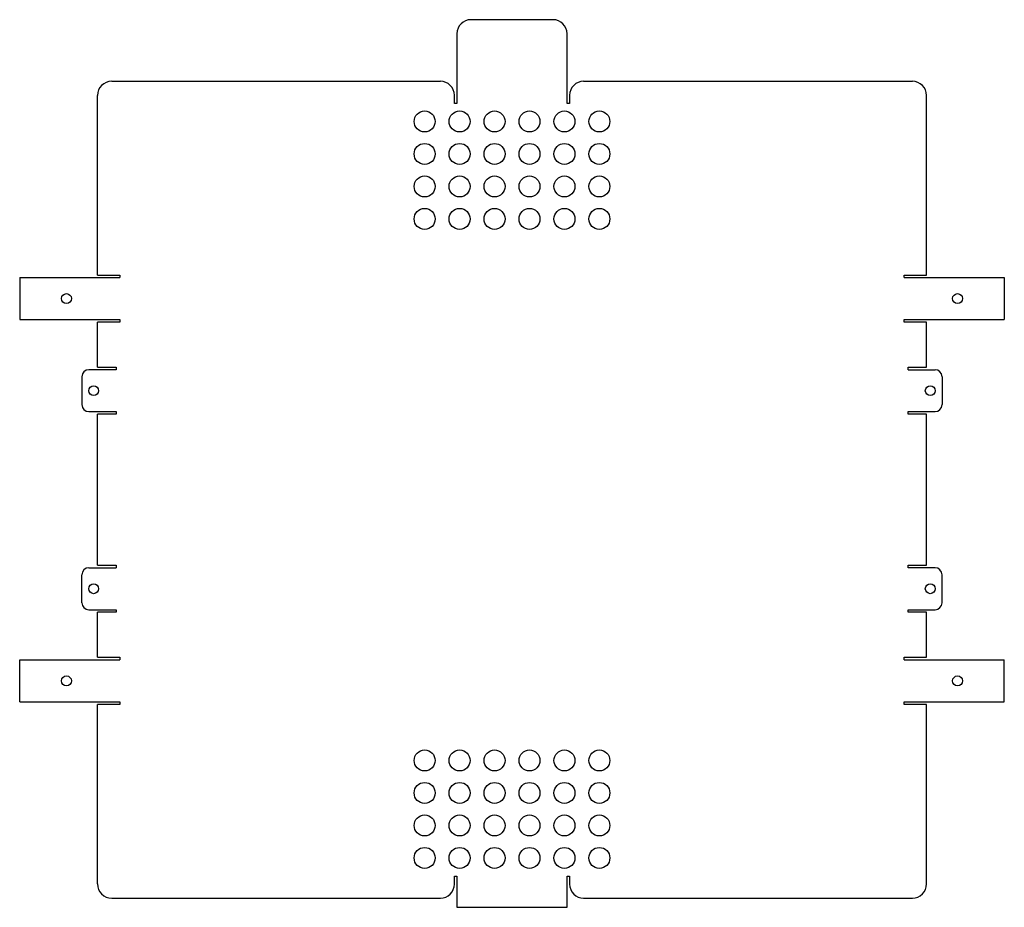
# Model space of a CAD drawing. Header units: millimetres. Extents: x 268 to 408, y 242 to 369.
import ezdxf

# ---------------------------------------------------------------- set-up
doc = ezdxf.new("R2010")
doc.units = ezdxf.units.MM
doc.header["$LTSCALE"] = 65.395
doc.layers.add('02___PRT_ALL_AXES', color=7, linetype='CONTINUOUS')

msp = doc.modelspace()

# ---------------------------------------------------------------- linework, layer by layer
at = {"layer": '02___PRT_ALL_AXES', "color": 7, "linetype": 'Continuous'}
for p, q in [((343.91, 368.98), (332.16, 368.98)), ((330.16, 366.98), (330.16, 357.01)), ((345.91, 357.01), (345.91, 366.98)), ((280.76, 360.17), (327.8, 360.17)), ((348.28, 360.17), (395.32, 360.17)), ((278.73, 332.44), (278.73, 358.14)), ((329.8, 357.01), (329.8, 358.17)), ((346.28, 358.17), (346.28, 357.01)), ((397.35, 332.44), (397.35, 358.14)), ((330.16, 357.01), (329.8, 357.01)), ((346.28, 357.01), (345.91, 357.01)), ((267.6, 332.07), (267.6, 326.07)), ((267.6, 332.07), (281.91, 332.07)), ((278.73, 332.44), (281.91, 332.44)), ((281.91, 332.44), (281.91, 332.07)), ((394.16, 332.44), (397.35, 332.44)), ((394.16, 332.07), (394.16, 332.44)), ((394.16, 332.07), (408.48, 332.07)), ((408.48, 332.07), (408.48, 326.07)), ((267.6, 326.07), (281.91, 326.07)), ((278.73, 319.26), (278.73, 325.71)), ((281.91, 325.71), (278.73, 325.71)), ((281.91, 326.07), (281.91, 325.71)), ((394.16, 326.07), (408.48, 326.07)), ((394.16, 325.71), (394.16, 326.07)), ((397.35, 325.71), (394.16, 325.71)), ((397.35, 319.26), (397.35, 325.71)), ((281.38, 318.89), (277.5, 318.89)), ((278.73, 319.26), (281.38, 319.26)), ((281.38, 319.26), (281.38, 318.89)), ((394.7, 319.26), (397.35, 319.26)), ((394.7, 318.89), (394.7, 319.26)), ((394.7, 318.89), (398.57, 318.89)), ((276.5, 317.89), (276.5, 313.89)), ((399.57, 317.89), (399.57, 313.89)), ((277.5, 312.89), (281.38, 312.89)), ((281.38, 312.89), (281.38, 312.52)), ((394.7, 312.89), (398.57, 312.89)), ((394.7, 312.52), (394.7, 312.89)), ((278.73, 290.92), (278.73, 312.52)), ((281.38, 312.52), (278.73, 312.52)), ((397.35, 312.52), (394.7, 312.52)), ((397.35, 290.92), (397.35, 312.52)), ((277.5, 290.55), (281.38, 290.55)), ((278.73, 290.92), (281.38, 290.92)), ((281.38, 290.92), (281.38, 290.55)), ((394.7, 290.92), (397.35, 290.92)), ((394.7, 290.55), (394.7, 290.92)), ((398.57, 290.55), (394.7, 290.55)), ((276.5, 285.55), (276.5, 289.55)), ((399.57, 285.55), (399.57, 289.55)), ((277.5, 284.55), (281.38, 284.55)), ((278.73, 277.73), (278.73, 284.18)), ((281.38, 284.18), (278.73, 284.18)), ((281.38, 284.55), (281.38, 284.18)), ((394.7, 284.55), (398.57, 284.55)), ((394.7, 284.18), (394.7, 284.55)), ((397.35, 284.18), (394.7, 284.18)), ((397.35, 277.73), (397.35, 284.18)), ((278.73, 277.73), (281.91, 277.73)), ((281.91, 277.73), (281.91, 277.36)), ((394.16, 277.73), (397.35, 277.73)), ((394.16, 277.36), (394.16, 277.73)), ((267.6, 271.36), (267.6, 277.36)), ((267.6, 277.36), (281.91, 277.36)), ((394.16, 277.36), (408.48, 277.36)), ((408.48, 271.36), (408.48, 277.36)), ((267.6, 271.36), (281.91, 271.36)), ((278.73, 245.3), (278.73, 271)), ((281.91, 271), (278.73, 271)), ((281.91, 271.36), (281.91, 271)), ((394.16, 271.36), (408.48, 271.36)), ((394.16, 271), (394.16, 271.36)), ((397.35, 271), (394.16, 271)), ((397.35, 245.3), (397.35, 271)), ((329.8, 246.43), (330.16, 246.43)), ((329.8, 245.27), (329.8, 246.43)), ((330.16, 246.43), (330.16, 241.96)), ((345.91, 246.43), (346.28, 246.43)), ((345.91, 241.96), (345.91, 246.43)), ((346.28, 246.43), (346.28, 245.27)), ((280.76, 243.27), (327.8, 243.27)), ((348.28, 243.27), (395.32, 243.27)), ((330.16, 241.96), (345.91, 241.96))]:
    msp.add_line(p, q, dxfattribs=at)
for centre, radius in [((325.54, 354.42), 1.5), ((330.54, 354.42), 1.5), ((335.54, 354.42), 1.5), ((340.54, 354.42), 1.5), ((345.54, 354.42), 1.5), ((350.54, 354.42), 1.5), ((325.54, 349.77), 1.5), ((330.54, 349.77), 1.5), ((335.54, 349.77), 1.5), ((340.54, 349.77), 1.5), ((345.54, 349.77), 1.5), ((350.54, 349.77), 1.5), ((325.54, 345.12), 1.5), ((330.54, 345.12), 1.5), ((335.54, 345.12), 1.5), ((340.54, 345.12), 1.5), ((345.54, 345.12), 1.5), ((350.54, 345.12), 1.5), ((325.54, 340.47), 1.5), ((330.54, 340.47), 1.5), ((335.54, 340.47), 1.5), ((340.54, 340.47), 1.5), ((345.54, 340.47), 1.5), ((350.54, 340.47), 1.5), ((274.29, 329.07), 0.711), ((401.79, 329.07), 0.711), ((278.18, 315.89), 0.711), ((397.89, 315.89), 0.711), ((278.18, 287.55), 0.711), ((397.89, 287.55), 0.711), ((274.29, 274.36), 0.711), ((401.79, 274.36), 0.711), ((325.54, 262.97), 1.5), ((330.54, 262.97), 1.5), ((335.54, 262.97), 1.5), ((340.54, 262.97), 1.5), ((345.54, 262.97), 1.5), ((350.54, 262.97), 1.5), ((325.54, 258.32), 1.5), ((330.54, 258.32), 1.5), ((335.54, 258.32), 1.5), ((340.54, 258.32), 1.5), ((345.54, 258.32), 1.5), ((350.54, 258.32), 1.5), ((325.54, 253.67), 1.5), ((330.54, 253.67), 1.5), ((335.54, 253.67), 1.5), ((340.54, 253.67), 1.5), ((345.54, 253.67), 1.5), ((350.54, 253.67), 1.5), ((325.54, 249.02), 1.5), ((330.54, 249.02), 1.5), ((335.54, 249.02), 1.5), ((340.54, 249.02), 1.5), ((345.54, 249.02), 1.5), ((350.54, 249.02), 1.5)]:
    msp.add_circle(centre, radius, dxfattribs=at)
for centre, radius, start, end in [((332.16, 366.98), 2, 90, 180), ((343.91, 366.98), 2, 0, 90), ((280.76, 358.14), 2.03, 90, 180), ((327.8, 358.17), 2, 0, 90), ((348.28, 358.17), 2, 90, 180), ((395.32, 358.14), 2.03, 0, 90), ((277.5, 317.89), 1, 90, 180), ((398.57, 317.89), 1, 0, 90), ((277.5, 313.89), 1, 180, 270), ((398.57, 313.89), 1, 270, 360), ((277.5, 289.55), 1, 90, 180), ((398.57, 289.55), 1, 0, 90), ((277.5, 285.55), 1, 180, 270), ((398.57, 285.55), 1, 270, 360), ((280.76, 245.3), 2.03, 180, 270), ((327.8, 245.27), 2, 270, 360), ((348.28, 245.27), 2, 180, 270), ((395.32, 245.3), 2.03, 270, 360)]:
    msp.add_arc(centre, radius, start, end, dxfattribs=at)

doc.saveas('drawing.dxf')
